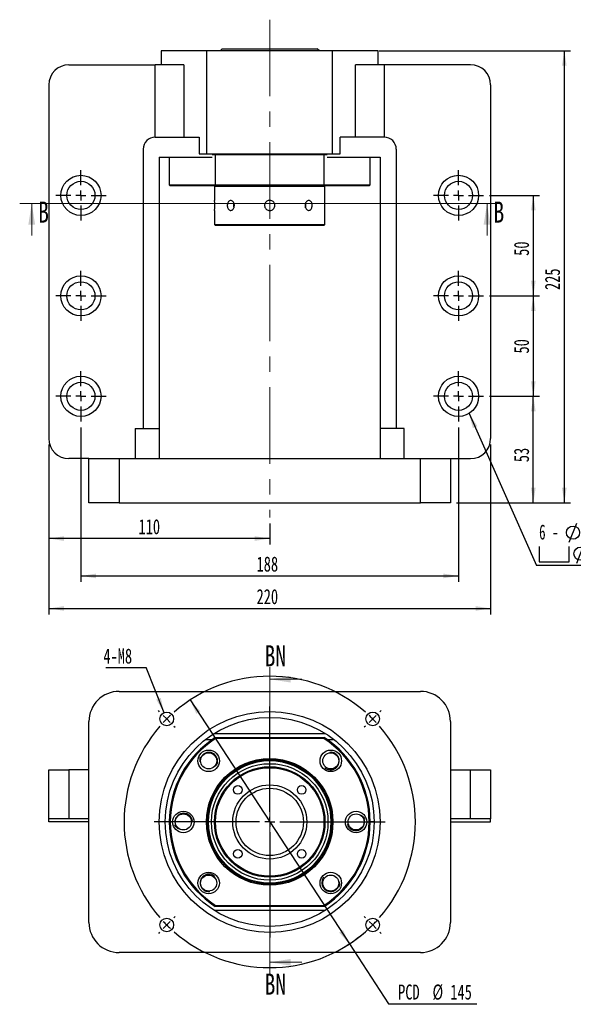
# Paper-space layout 'MBCS35L-G' of a CAD drawing. Header units: millimetres. Extents: x 10 to 324, y 11 to 195.
# Tile 1 of 4: x 10 to 102, y 24 to 188. Entities that reach past the tile are written whole.
import ezdxf

# ---------------------------------------------------------------- set-up
doc = ezdxf.new("R2010")
doc.units = ezdxf.units.MM
doc.linetypes.add('CENTERX2', pattern=[20.32, 12.7, -2.54, 2.54, -2.54])
doc.layers.add('圖層0', color=7, linetype='Continuous')
doc.styles.add('SLDTEXTSTYLE0', font='TXT', dxfattribs={"width": 0.7})
doc.styles.add('SLDTEXTSTYLE1', font='TXT', dxfattribs={"width": 0.7, "bigfont": 'bigfont'})
doc.styles.add('SLDTEXTSTYLE3', font='TXT', dxfattribs={"width": 0.75})
doc.styles.add('SLDTEXTSTYLE4', font='TXT', dxfattribs={"width": 0.633333})
doc.dimstyles.new('SLDDIMSTYLE0', dxfattribs={"dimtxt": 0.18, "dimasz": 2.5, "dimexe": 0, "dimexo": 0.0625, "dimgap": 0, "dimtad": 0, "dimtih": 1, "dimtoh": 1, "dimdec": 0, "dimrnd": 1e-09, "dimzin": 0, "dimdsep": 46, "dimtxsty": 'Standard', "dimsah": 1, "dimcen": 0.09, "dimadec": 0, "dimazin": 0, "dimtfac": 2.5, "dimtdec": 0, "dimtofl": 0, "dimtmove": 0, "dimatfit": 3, "dimfxl": 0, "dimfrac": 2, "dimtolj": 1, "dimtzin": 0, "dimarcsym": 0})
doc.dimstyles.new('SLDDIMSTYLE2', dxfattribs={"dimtxt": 2.5, "dimasz": 2.5, "dimexe": 0, "dimexo": 0.0625, "dimtad": 0, "dimtih": 1, "dimtoh": 1, "dimlfac": 3, "dimrnd": 1e-09, "dimzin": 12, "dimdsep": 46, "dimtxsty": 'SLDTEXTSTYLE0', "dimsah": 1, "dimcen": 0, "dimadec": 0, "dimazin": 3, "dimtfac": 1, "dimtmove": 0, "dimatfit": 3, "dimfxl": 0, "dimfrac": 2, "dimtolj": 1, "dimtzin": 12, "dimarcsym": 0})
doc.dimstyles.new('SLDDIMSTYLE3', dxfattribs={"dimtxt": 2.5, "dimasz": 2.5, "dimexe": 0, "dimexo": 0.0625, "dimtad": 1, "dimlfac": 3, "dimrnd": 1e-09, "dimzin": 12, "dimdsep": 46, "dimtxsty": 'SLDTEXTSTYLE0', "dimsah": 1, "dimcen": 0.09, "dimadec": 0, "dimazin": 3, "dimtfac": 1, "dimtofl": 0, "dimtmove": 0, "dimatfit": 3, "dimfxl": 0, "dimfrac": 2, "dimtolj": 1, "dimtzin": 12, "dimarcsym": 0})

# ---------------------------------------------------------------- blocks, each defined once
blk = doc.blocks.new('_D_17')
at = {"layer": '圖層0', "color": 7}
for p, q in [((38.62, 74.82), (65.05, 34.35)), ((65.05, 34.35), (71.55, 24.39)), ((71.55, 24.39), (86.21, 24.39))]:
    blk.add_line(p, q, dxfattribs=at)
blk.add_arc((51.83, 54.59), 24.17, 300.7834, 317.2932, dxfattribs=at)
for points in [[(38.62, 74.82), (39.66, 72.52), (40.31, 72.94)], [(65.05, 34.35), (64, 36.66), (63.36, 36.24)]]:
    blk.add_solid(points, dxfattribs=at)
at = {"layer": '圖層0', "color": 7, "char_height": 2.5, "attachment_point": 1, "style": 'SLDTEXTSTYLE0'}
for s, insert in [('PCD', (73.14, 27.62)), ('%%c', (78.85, 27.62)), ('145', (81.81, 27.62))]:
    blk.add_mtext(s, dxfattribs=dict(at, insert=insert))
blk = doc.blocks.new('SW_NOTE_5')
at = {"layer": '圖層0', "color": 0}
blk.add_line((-6.64, 0), (0, 0), dxfattribs=at)
at = {"layer": '圖層0', "color": 0, "insert": (-7.07, 3.13), "char_height": 2.5, "attachment_point": 1, "style": 'SLDTEXTSTYLE0'}
blk.add_mtext('4-M8', dxfattribs=at)
blk = doc.blocks.new('SW_CENTERMARKSYMBOL_9')
at = {"layer": '圖層0', "color": 0}
for p, q in [((-18.27, 18.27), (-18.48, 18.48)), ((0, 1.67), (0, 19.17)), ((18.27, 18.27), (18.48, 18.48)), ((-17.09, 17.09), (-17.68, 17.68)), ((-17.09, 17.09), (-16.5, 16.5)), ((17.09, 17.09), (16.5, 16.5)), ((17.09, 17.09), (17.68, 17.68)), ((-15.91, 15.91), (-15.7, 15.7)), ((15.91, 15.91), (15.7, 15.7)), ((-1.67, 0), (-19.17, 0)), ((0, 0), (-0.83, 0)), ((0, 0), (0, 0.83)), ((0, 0), (0, -0.83)), ((0, 0), (0.83, 0)), ((1.67, 0), (19.17, 0)), ((0, -1.67), (0, -19.17)), ((-15.91, -15.91), (-15.7, -15.7)), ((15.91, -15.91), (15.7, -15.7)), ((-17.09, -17.09), (-17.68, -17.68)), ((-17.09, -17.09), (-16.5, -16.5)), ((17.09, -17.09), (16.5, -16.5)), ((17.09, -17.09), (17.68, -17.68)), ((-18.27, -18.27), (-18.48, -18.48)), ((18.27, -18.27), (18.48, -18.48))]:
    blk.add_line(p, q, dxfattribs=at)
for start, end in [(48.9514, 131.0486), (135, 136.9757), (133.0243, 135), (45, 46.9757), (43.0243, 45), (138.9514, 221.0486), (318.9514, 41.0486), (223.0243, 225), (225, 226.9757), (313.0243, 315), (315, 316.9757), (228.9514, 311.0486)]:
    blk.add_arc((0, 0), 24.17, start, end, dxfattribs=at)
blk = doc.blocks.new('_D_18')
at = {"layer": '圖層0', "color": 7}
for p, q in [((88.33, 158.52), (96.58, 158.52)), ((95.58, 158.52), (95.58, 141.86)), ((88.33, 141.86), (96.58, 141.86))]:
    blk.add_line(p, q, dxfattribs=at)
for points in [[(95.58, 158.52), (95.2, 156.02), (95.97, 156.02)], [(95.58, 141.86), (95.97, 144.36), (95.2, 144.36)]]:
    blk.add_solid(points, dxfattribs=at)
at = {"layer": '圖層0', "color": 7, "insert": (92.36, 148.5), "char_height": 2.5, "attachment_point": 1, "rotation": 90, "style": 'SLDTEXTSTYLE0'}
blk.add_mtext('50', dxfattribs=at)
blk = doc.blocks.new('_D_19')
at = {"layer": '圖層0', "color": 7}
for p, q in [((88.33, 141.86), (96.58, 141.86)), ((95.58, 141.86), (95.58, 125.19)), ((88.33, 125.19), (96.58, 125.19))]:
    blk.add_line(p, q, dxfattribs=at)
for points in [[(95.58, 141.86), (95.2, 139.36), (95.97, 139.36)], [(95.58, 125.19), (95.97, 127.69), (95.2, 127.69)]]:
    blk.add_solid(points, dxfattribs=at)
at = {"layer": '圖層0', "color": 7, "insert": (92.36, 132.3), "char_height": 2.5, "attachment_point": 1, "rotation": 90, "style": 'SLDTEXTSTYLE0'}
blk.add_mtext('50', dxfattribs=at)
blk = doc.blocks.new('_D_20')
at = {"layer": '圖層0', "color": 7}
for p, q in [((88.33, 125.19), (96.58, 125.19)), ((95.58, 107.52), (95.58, 125.19)), ((82.83, 107.52), (96.58, 107.52))]:
    blk.add_line(p, q, dxfattribs=at)
for points in [[(95.58, 125.19), (95.2, 122.69), (95.97, 122.69)], [(95.58, 107.52), (95.97, 110.02), (95.2, 110.02)]]:
    blk.add_solid(points, dxfattribs=at)
at = {"layer": '圖層0', "color": 7, "insert": (92.36, 114.27), "char_height": 2.5, "attachment_point": 1, "rotation": 90, "style": 'SLDTEXTSTYLE0'}
blk.add_mtext('53', dxfattribs=at)
blk = doc.blocks.new('_D_21')
at = {"layer": '圖層0', "color": 7}
for p, q in [((20.5, 120.02), (20.5, 94.4)), ((83.17, 120.02), (83.17, 94.4)), ((20.5, 95.4), (83.17, 95.4))]:
    blk.add_line(p, q, dxfattribs=at)
for points in [[(20.5, 95.4), (23, 95.01), (23, 95.78)], [(83.17, 95.4), (80.67, 95.78), (80.67, 95.01)]]:
    blk.add_solid(points, dxfattribs=at)
at = {"layer": '圖層0', "color": 7, "insert": (49.65, 98.62), "char_height": 2.5, "attachment_point": 1, "style": 'SLDTEXTSTYLE0'}
blk.add_mtext('188', dxfattribs=at)
blk = doc.blocks.new('_D_22')
at = {"layer": '圖層0', "color": 7}
for p, q in [((15.17, 117.19), (15.17, 89)), ((88.5, 117.19), (88.5, 89)), ((15.17, 90), (88.5, 90))]:
    blk.add_line(p, q, dxfattribs=at)
for points in [[(15.17, 90), (17.67, 89.62), (17.67, 90.39)], [(88.5, 90), (86, 90.39), (86, 89.62)]]:
    blk.add_solid(points, dxfattribs=at)
at = {"layer": '圖層0', "color": 7, "insert": (49.65, 93.22), "char_height": 2.5, "attachment_point": 1, "style": 'SLDTEXTSTYLE0'}
blk.add_mtext('220', dxfattribs=at)
blk = doc.blocks.new('_D_23')
at = {"layer": '圖層0', "color": 7}
for p, q in [((15.17, 117.19), (15.17, 100.6)), ((51.83, 104.08), (51.83, 100.6)), ((51.83, 101.6), (15.17, 101.6))]:
    blk.add_line(p, q, dxfattribs=at)
for points in [[(15.17, 101.6), (17.67, 101.21), (17.67, 101.98)], [(51.83, 101.6), (49.33, 101.98), (49.33, 101.21)]]:
    blk.add_solid(points, dxfattribs=at)
at = {"layer": '圖層0', "color": 7, "insert": (30.06, 104.82), "char_height": 2.5, "attachment_point": 1, "style": 'SLDTEXTSTYLE0'}
blk.add_mtext('110', dxfattribs=at)
blk = doc.blocks.new('_D_24')
at = {"layer": '圖層0', "color": 7}
for p, q in [((70, 182.52), (101.73, 182.52)), ((100.73, 107.52), (100.73, 182.52)), ((82.83, 107.52), (101.73, 107.52))]:
    blk.add_line(p, q, dxfattribs=at)
for points in [[(100.73, 182.52), (100.34, 180.02), (101.11, 180.02)], [(100.73, 107.52), (101.11, 110.02), (100.34, 110.02)]]:
    blk.add_solid(points, dxfattribs=at)
at = {"layer": '圖層0', "color": 7, "insert": (97.5, 142.83), "char_height": 2.5, "attachment_point": 1, "rotation": 90, "style": 'SLDTEXTSTYLE0'}
blk.add_mtext('225', dxfattribs=at)
blk = doc.blocks.new('SW_SYMBOL_HOLE_DIAM')
at = {"layer": '圖層0', "color": 0}
blk.add_line((300, 0), (700, 1000), dxfattribs=at)
blk.add_circle((500, 500), 350, dxfattribs=at)
blk = doc.blocks.new('SW_SYMBOL_HOLE_SPOT')
at = {"layer": '圖層0', "color": 0}
for p, q in [((0, 875), (0, 75)), ((1600, 75), (1600, 875)), ((0, 75), (1600, 75))]:
    blk.add_line(p, q, dxfattribs=at)
blk = doc.blocks.new('SW_NOTE_6')
at = {"layer": '圖層0', "color": 0}
blk.add_line((16.08, 0), (0, 0), dxfattribs=at)
at = {"layer": '圖層0', "color": 0, "xscale": 0.003121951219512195, "yscale": 0.003121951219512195, "zscale": 0.003121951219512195}
for name, p in [('SW_SYMBOL_HOLE_DIAM', (4.49, 3.89)), ('SW_SYMBOL_HOLE_DIAM', (5.73, 0.39)), ('SW_SYMBOL_HOLE_SPOT', (0.42, 0.39))]:
    blk.add_blockref(name, p, dxfattribs=at)
at = {"layer": '圖層0', "color": 0, "char_height": 2.5, "attachment_point": 1}
for s, insert, style in [('6 -', (0.42, 6.81), 'SLDTEXTSTYLE4'), ('14\\M+18AD1\\M+190FA', (7.46, 6.81), 'SLDTEXTSTYLE1'), ('20', (8.7, 3.31), 'SLDTEXTSTYLE0')]:
    blk.add_mtext(s, dxfattribs=dict(at, insert=insert, style=style))
blk = doc.blocks.new('SW_CENTERMARKSYMBOL_10')
at = {"layer": '圖層0', "color": 0}
for p, q in [((0, 1.67), (0, 4.17)), ((-1.67, 0), (-4.17, 0)), ((0, 0), (-0.83, 0)), ((0, 0), (0, 0.83)), ((0, 0), (0, -0.83)), ((0, 0), (0.83, 0)), ((1.67, 0), (4.17, 0)), ((0, -1.67), (0, -4.17))]:
    blk.add_line(p, q, dxfattribs=at)
blk = doc.blocks.new('SW_CENTERMARKSYMBOL_11')
at = {"layer": '圖層0', "color": 0}
for p, q in [((0, 1.67), (0, 4.17)), ((-1.67, 0), (-4.17, 0)), ((0, 0), (-0.83, 0)), ((0, 0), (0, 0.83)), ((0, 0), (0, -0.83)), ((0, 0), (0.83, 0)), ((1.67, 0), (4.17, 0)), ((0, -1.67), (0, -4.17))]:
    blk.add_line(p, q, dxfattribs=at)
blk = doc.blocks.new('SW_CENTERMARKSYMBOL_12')
at = {"layer": '圖層0', "color": 0}
for p, q in [((0, 1.67), (0, 4.17)), ((-1.67, 0), (-4.17, 0)), ((0, 0), (-0.83, 0)), ((0, 0), (0, 0.83)), ((0, 0), (0, -0.83)), ((0, 0), (0.83, 0)), ((1.67, 0), (4.17, 0)), ((0, -1.67), (0, -4.17))]:
    blk.add_line(p, q, dxfattribs=at)
blk = doc.blocks.new('SW_CENTERMARKSYMBOL_13')
at = {"layer": '圖層0', "color": 0}
for p, q in [((0, 1.67), (0, 4.17)), ((-1.67, 0), (-4.17, 0)), ((0, 0), (-0.83, 0)), ((0, 0), (0, 0.83)), ((0, 0), (0, -0.83)), ((0, 0), (0.83, 0)), ((1.67, 0), (4.17, 0)), ((0, -1.67), (0, -4.17))]:
    blk.add_line(p, q, dxfattribs=at)
blk = doc.blocks.new('SW_CENTERMARKSYMBOL_14')
at = {"layer": '圖層0', "color": 0}
for p, q in [((0, 1.67), (0, 4.17)), ((-1.67, 0), (-4.17, 0)), ((0, 0), (-0.83, 0)), ((0, 0), (0, 0.83)), ((0, 0), (0, -0.83)), ((0, 0), (0.83, 0)), ((1.67, 0), (4.17, 0)), ((0, -1.67), (0, -4.17))]:
    blk.add_line(p, q, dxfattribs=at)
blk = doc.blocks.new('SW_CENTERMARKSYMBOL_15')
at = {"layer": '圖層0', "color": 0}
for p, q in [((0, 1.67), (0, 4.17)), ((-1.67, 0), (-4.17, 0)), ((0, 0), (-0.83, 0)), ((0, 0), (0, 0.83)), ((0, 0), (0, -0.83)), ((0, 0), (0.83, 0)), ((1.67, 0), (4.17, 0)), ((0, -1.67), (0, -4.17))]:
    blk.add_line(p, q, dxfattribs=at)

psp = doc.layouts.new('MBCS35L-G')

# ---------------------------------------------------------------- linework, layer by layer
at = {"color": 7, "linetype": 'Continuous', "lineweight": 25}
for p, q in [((33.8325, 182.524), (33.8325, 180.1907)), ((41.3975, 182.524), (33.8325, 182.524)), ((41.3975, 165.424), (41.3975, 182.524)), ((62.2675, 182.524), (41.3975, 182.524)), ((43.9325, 182.8573), (43.5992, 182.524)), ((43.9325, 182.8573), (59.7325, 182.8573)), ((60.0659, 182.524), (59.7325, 182.8573)), ((62.2675, 165.424), (62.2675, 182.524)), ((69.8325, 182.524), (62.2675, 182.524)), ((69.8325, 180.1907), (69.8325, 182.524)), ((18.4992, 180.1907), (32.8354, 180.1907)), ((32.8354, 168.1907), (32.8354, 180.1907)), ((37.5847, 180.1907), (32.8354, 180.1907)), ((37.5847, 180.1907), (37.5847, 168.1907)), ((66.0803, 168.1907), (66.0803, 180.1907)), ((70.8296, 180.1907), (66.0803, 180.1907)), ((70.8296, 180.1907), (70.8296, 168.1907)), ((85.1659, 180.1907), (70.8296, 180.1907)), ((15.1659, 176.8573), (15.1659, 118.1907)), ((88.4992, 176.8573), (88.4992, 118.1907)), ((32.8325, 168.1907), (40.1183, 168.1907)), ((40.1183, 168.1907), (40.1183, 165.424)), ((63.5467, 165.424), (63.5467, 168.1907)), ((70.8325, 168.1907), (63.5467, 168.1907)), ((30.8325, 166.1907), (30.8325, 119.8573)), ((40.1183, 165.424), (41.3975, 165.424)), ((41.3975, 165.424), (62.2675, 165.424)), ((42.7894, 165.2573), (42.2931, 165.2573)), ((42.8387, 165.424), (42.7894, 165.2573)), ((42.7894, 165.2573), (42.7894, 160.2573)), ((60.8756, 165.2573), (42.7894, 165.2573)), ((60.8756, 165.2573), (60.8263, 165.424)), ((60.8756, 160.2573), (60.8756, 165.2573)), ((61.3719, 165.2573), (60.8756, 165.2573)), ((62.2675, 165.424), (63.5467, 165.424)), ((72.8325, 166.1907), (72.8325, 119.8573)), ((33.4992, 164.8573), (42.2931, 164.8573)), ((33.4992, 164.8573), (33.4992, 119.8573)), ((35.1659, 164.8573), (35.1659, 160.2573)), ((61.3719, 164.8573), (70.1659, 164.8573)), ((68.4992, 160.2573), (68.4992, 164.8573)), ((70.1659, 164.8573), (70.1659, 119.8573)), ((35.1659, 160.2573), (35.3325, 160.0907)), ((35.1659, 160.2573), (42.7894, 160.2573)), ((42.8387, 160.0907), (35.3325, 160.0907)), ((42.7325, 160.0907), (42.6659, 160.024)), ((42.7894, 160.2573), (60.8756, 160.2573)), ((42.7894, 160.2573), (42.8387, 160.0907)), ((60.8263, 160.0907), (42.8387, 160.0907)), ((60.8263, 160.0907), (60.8756, 160.2573)), ((68.3325, 160.0907), (60.8263, 160.0907)), ((60.8756, 160.2573), (68.4992, 160.2573)), ((60.9992, 160.024), (60.9325, 160.0907)), ((68.3325, 160.0907), (68.4992, 160.2573)), ((42.6659, 160.024), (42.6659, 157.6968)), ((60.9992, 160.024), (42.6659, 160.024)), ((60.9992, 157.6968), (60.9992, 160.024)), ((42.6659, 156.0073), (42.6659, 153.6907)), ((60.9992, 153.6907), (60.9992, 156.0073)), ((42.6659, 153.6907), (42.8325, 153.524)), ((42.6659, 153.6907), (60.9992, 153.6907)), ((60.8325, 153.524), (60.9992, 153.6907)), ((60.8325, 153.524), (42.8325, 153.524)), ((29.4992, 119.8573), (33.4992, 119.8573)), ((29.4992, 119.8573), (29.4992, 114.8573)), ((33.4992, 119.8573), (33.4992, 114.8573)), ((74.1659, 119.8573), (70.1659, 119.8573)), ((70.1659, 119.8573), (70.1659, 114.8573)), ((74.1659, 114.8573), (74.1659, 119.8573)), ((21.8325, 114.8573), (18.4992, 114.8573)), ((21.8325, 107.524), (21.8325, 114.8573)), ((21.8325, 114.8573), (26.8325, 114.8573)), ((26.8325, 114.8573), (26.8325, 107.524)), ((26.8325, 114.8573), (76.8325, 114.8573)), ((76.8325, 107.524), (76.8325, 114.8573)), ((76.8325, 114.8573), (81.8325, 114.8573)), ((81.8325, 114.8573), (81.8325, 107.524)), ((81.8325, 114.8573), (85.1659, 114.8573)), ((26.8325, 107.524), (21.8325, 107.524)), ((26.8325, 107.524), (76.8325, 107.524)), ((81.8325, 107.524), (76.8325, 107.524)), ((26.8325, 76.253), (76.8325, 76.253)), ((21.8325, 37.9197), (21.8325, 71.253)), ((81.8325, 71.253), (81.8325, 37.9197)), ((42.5949, 69.253), (61.0701, 69.253)), ((41.1711, 68.253), (42.2931, 68.253)), ((42.7894, 68.5863), (42.8387, 68.4197)), ((42.7894, 68.5863), (60.8756, 68.5863)), ((60.8263, 68.4197), (42.8387, 68.4197)), ((60.8263, 68.4197), (60.8756, 68.5863)), ((61.3719, 68.253), (62.494, 68.253)), ((15.1659, 55.0863), (15.1659, 63.253)), ((15.1659, 63.253), (18.4992, 63.253)), ((18.4992, 63.253), (18.4992, 55.0863)), ((21.8325, 63.253), (18.4992, 63.253)), ((81.8325, 63.253), (85.1659, 63.253)), ((85.1659, 55.0863), (85.1659, 63.253)), ((85.1659, 63.253), (88.4992, 63.253)), ((88.4992, 63.253), (88.4992, 55.0863)), ((18.4992, 55.0863), (15.1659, 55.0863)), ((15.1659, 54.5863), (15.1659, 55.0863)), ((21.8325, 54.5863), (15.1659, 54.5863)), ((21.8325, 55.0863), (18.4992, 55.0863)), ((35.1659, 54.5863), (34.4992, 54.5863)), ((69.1659, 54.5863), (68.4992, 54.5863)), ((85.1659, 55.0863), (81.8325, 55.0863)), ((81.8325, 54.5863), (88.4992, 54.5863)), ((88.4992, 55.0863), (85.1659, 55.0863)), ((88.4992, 54.5863), (88.4992, 55.0863)), ((62.1521, 43.0465), (62.4207, 43.1088)), ((61.0701, 39.9197), (42.5949, 39.9197)), ((42.7894, 40.5863), (42.8387, 40.753)), ((60.8756, 40.5863), (42.7894, 40.5863)), ((42.8387, 40.753), (60.8263, 40.753)), ((60.8263, 40.753), (60.8756, 40.5863)), ((76.8325, 32.9197), (26.8325, 32.9197))]:
    psp.add_line(p, q, dxfattribs=at)
at = {"color": 7, "linetype": 'Continuous', "lineweight": 18}
for p, q in [((89.9003, 157.1913), (10.3323, 157.1913)), ((12.3323, 151.8713), (12.3323, 157.1913)), ((87.9003, 151.8713), (87.9003, 157.1913)), ((51.8325, 80.2661), (51.8325, 29.3045)), ((57.1525, 78.2661), (51.8325, 78.2661)), ((57.1525, 31.3045), (51.8325, 31.3045))]:
    psp.add_line(p, q, dxfattribs=at)
at = {"color": 7, "linetype": 'Continuous', "lineweight": 25, "flags": 128}
for points in [[(57.7781, 156.4774), (57.8141, 156.5998), (57.8429, 156.8573)], [(57.8429, 156.8573), (57.8141, 157.1148), (57.7792, 157.2342)], [(36.0825, 54.5863), (36.1237, 54.2473), (36.1318, 54.2158)]]:
    psp.add_lwpolyline(points, dxfattribs=at)
at = {"color": 7, "linetype": 'Continuous', "lineweight": 25}
for centre, radius in [((20.4992, 158.524), 3.3333), ((83.1659, 158.524), 3.3333), ((20.4992, 158.524), 2.3333), ((83.1659, 158.524), 2.3333), ((20.4992, 141.8573), 3.3333), ((20.4992, 141.8573), 2.3333), ((83.1659, 141.8573), 3.3333), ((83.1659, 141.8573), 2.3333), ((20.4992, 125.1907), 3.3333), ((20.4992, 125.1907), 2.3333), ((83.1659, 125.1907), 3.3333), ((83.1659, 125.1907), 2.3333), ((51.8325, 54.5863), 18.3333), ((34.7441, 71.6747), 1.1333), ((51.8325, 54.5863), 17.3333), ((68.9209, 71.6747), 1.1333), ((34.7441, 71.6747), 0.0238), ((68.9209, 71.6747), 0.0238), ((41.6973, 64.7215), 1.7833), ((41.6973, 64.7215), 1.3333), ((61.9677, 64.7215), 1.7833), ((61.9677, 64.7215), 1.3333), ((51.8325, 54.5863), 10.5), ((51.8325, 54.5863), 10.3333), ((51.8325, 54.5863), 10.1667), ((51.8325, 54.5863), 9.6667), ((51.8325, 54.5863), 9.1667), ((51.8325, 54.5863), 9), ((51.8325, 54.5863), 6.15), ((46.5292, 59.8896), 0.7167), ((57.1358, 59.8896), 0.7167), ((51.8325, 54.5863), 5.5833), ((37.4992, 54.5863), 1.7833), ((37.4992, 54.5863), 1.3333), ((66.1659, 54.5863), 1.7833), ((66.1659, 54.5863), 1.3333), ((46.5292, 49.283), 0.7167), ((57.1358, 49.283), 0.7167), ((41.6973, 44.4511), 1.7833), ((41.6973, 44.4511), 1.3333), ((61.9677, 44.4511), 1.7833), ((61.9677, 44.4511), 1.3333), ((34.7441, 37.4979), 1.1333), ((68.9209, 37.4979), 1.1333), ((34.7441, 37.4979), 0.0238), ((68.9209, 37.4979), 0.0238)]:
    psp.add_circle(centre, radius, dxfattribs=at)
for centre, radius, start, end in [((18.4992, 176.8573), 3.3333, 90, 180), ((85.1659, 176.8573), 3.3333, 0, 90), ((32.8325, 166.1907), 2, 90, 180), ((70.8325, 166.1907), 2, 0, 90), ((33.5203, 156.8573), 9.1849, 354.690283, 5.243978), ((46.9593, 156.8574), 1.1377, 160.846066, 199.465599), ((18.4992, 118.1907), 3.3333, 180, 270), ((85.1659, 118.1907), 3.3333, 270, 0), ((26.8325, 71.253), 5, 90, 180), ((76.8325, 71.253), 5, 0, 90), ((51.8325, 54.5863), 16.6667, 122.85988, 237.14012), ((51.8325, 54.5863), 16.5, 123.030152, 236.969848), ((51.8325, 54.5863), 16.5, 303.030152, 56.969848), ((51.8325, 54.5863), 16.6667, 302.85988, 57.14012), ((61.9677, 64.7215), 1.4167, 11.957293, 87.273661), ((37.4992, 54.5863), 1.4167, 149.404254, 180), ((66.1659, 54.5863), 1.4167, 325.272359, 41.845297), ((26.8325, 37.9197), 5, 180, 270), ((76.8325, 37.9197), 5, 270, 0)]:
    psp.add_arc(centre, radius, start, end, dxfattribs=at)
for points, knots in [([(45.9668, 156.8573), (45.9597, 156.7638), (45.9455, 156.5769), (45.8359, 156.3279), (45.6774, 156.1381), (45.484, 156.0291), (45.2819, 156.0136), (45.0938, 156.0928), (44.939, 156.2576), (44.8317, 156.4901), (44.7813, 156.7643), (44.7921, 157.0486), (44.8627, 157.3109), (44.9876, 157.5227), (45.1562, 157.6599), (45.352, 157.7066), (45.5534, 157.6577), (45.7373, 157.5193), (45.8795, 157.3064), (45.956, 157.0727), (45.9637, 156.9182), (45.9668, 156.8573)], [0, 0, 0, 0, 0.05353801, 0.10706972, 0.1607408, 0.21450377, 0.26811585, 0.32157078, 0.37510594, 0.42883361, 0.48256752, 0.53610998, 0.58956114, 0.64316515, 0.69692589, 0.75060486, 0.80409103, 0.85757341, 0.91124637, 0.96500887, 1, 1, 1, 1]), ([(51.8325, 156.0073), (51.7372, 156.0167), (51.5465, 156.0354), (51.2925, 156.1812), (51.0989, 156.3963), (50.9878, 156.6655), (50.9719, 156.9555), (51.0526, 157.2341), (51.2207, 157.4705), (51.4579, 157.6384), (51.7375, 157.7184), (52.0274, 157.7013), (52.295, 157.5897), (52.511, 157.3959), (52.651, 157.1411), (52.6987, 156.8542), (52.649, 156.5684), (52.5079, 156.3148), (52.2909, 156.1231), (52.0525, 156.0217), (51.8948, 156.0114), (51.8325, 156.0073)], [0, 0, 0, 0, 0.05353195, 0.1070583, 0.16072789, 0.21449444, 0.26810328, 0.32154749, 0.37507572, 0.42880559, 0.48254106, 0.53607762, 0.58952149, 0.6431211, 0.69688489, 0.75056399, 0.80404161, 0.85751448, 0.91118671, 0.96495232, 1, 1, 1, 1]), ([(58.8768, 156.8573), (58.8709, 156.7638), (58.8591, 156.5769), (58.7665, 156.3279), (58.6268, 156.1381), (58.4469, 156.0291), (58.2469, 156.0136), (58.0486, 156.0928), (57.8757, 156.2576), (57.7503, 156.4901), (57.6899, 156.7643), (57.7029, 157.0486), (57.7871, 157.3109), (57.931, 157.5227), (58.1158, 157.6599), (58.3177, 157.7066), (58.5127, 157.6577), (58.6803, 157.5193), (58.8037, 157.3064), (58.8677, 157.0727), (58.8742, 156.9182), (58.8768, 156.8573)], [0, 0, 0, 0, 0.05353801, 0.10706972, 0.1607408, 0.21450377, 0.26811585, 0.32157078, 0.37510594, 0.42883361, 0.48256752, 0.53610998, 0.58956114, 0.64316515, 0.69692589, 0.75060486, 0.80409103, 0.85757341, 0.91124637, 0.96500887, 1, 1, 1, 1]), ([(60.9992, 156.0073), (60.9983, 156.0167), (60.9965, 156.0354), (60.9841, 156.1812), (60.9702, 156.3963), (60.9602, 156.6654), (60.9587, 156.9556), (60.9662, 157.2338), (60.9796, 157.4716), (60.9924, 157.6342), (60.9996, 157.7117), (60.9985, 157.6997), (60.9982, 157.6968)], [0, 0, 0, 0, 0.10705773, 0.21410425, 0.32143724, 0.42896414, 0.53617564, 0.64305789, 0.75010818, 0.85756171, 0.96502646, 1, 1, 1, 1]), ([(40.3135, 64.5375), (40.2848, 64.6956), (40.232, 64.9868), (40.3204, 65.2682), (40.3608, 65.397)], [0, 0, 0, 0, 0.54260464, 1, 1, 1, 1]), ([(41.5133, 66.1054), (41.4308, 66.09), (41.2722, 66.0605), (41.0516, 65.966), (40.8544, 65.8426), (40.6806, 65.6875), (40.5345, 65.5058), (40.3829, 65.2338), (40.2892, 64.9004), (40.3066, 64.6408), (40.3135, 64.5375)], [0, 0, 0, 0, 0.11470651, 0.22065348, 0.32660021, 0.43254719, 0.5384939, 0.64444101, 0.85864338, 1, 1, 1, 1]), ([(42.99, 63.9728), (43.0494, 64.0943), (43.1834, 64.368), (43.1957, 64.8523), (43.0532, 65.3376), (42.7543, 65.7452), (42.3444, 66.0222), (41.9079, 66.1418), (41.6309, 66.1162), (41.5133, 66.1054)], [0, 0, 0, 0, 0.12497255, 0.28152282, 0.43713863, 0.58955494, 0.74208737, 0.89059212, 1, 1, 1, 1]), ([(61.7837, 66.1054), (61.9417, 66.134), (62.233, 66.1868), (62.5144, 66.0985), (62.6432, 66.0581)], [0, 0, 0, 0, 0.54260464, 1, 1, 1, 1]), ([(63.3516, 64.9055), (63.3362, 64.988), (63.3067, 65.1467), (63.2122, 65.3672), (63.0888, 65.5645), (62.9337, 65.7383), (62.752, 65.8843), (62.48, 66.036), (62.1466, 66.1296), (61.887, 66.1123), (61.7837, 66.1054)], [0, 0, 0, 0, 0.11470651, 0.22065348, 0.32660021, 0.43254719, 0.5384939, 0.64444101, 0.85864338, 1, 1, 1, 1]), ([(60.9682, 63.6065), (61.0168, 63.5586), (61.1874, 63.3909), (61.5871, 63.2526), (62.0959, 63.2188), (62.5845, 63.3668), (62.9912, 63.6642), (63.2684, 64.0746), (63.388, 64.5109), (63.3624, 64.788), (63.3516, 64.9055)], [0, 0, 0, 0, 0.05762846, 0.20211409, 0.34486305, 0.48675992, 0.62573937, 0.76482469, 0.90023741, 1, 1, 1, 1]), ([(38.9967, 54.6234), (38.9965, 54.7066), (38.9959, 54.9611), (38.808, 55.356), (38.4709, 55.7395), (38.0211, 55.9804), (37.5231, 56.0577), (37.0369, 55.9635), (36.6438, 55.7395), (36.466, 55.5255), (36.3905, 55.4348)], [0, 0, 0, 0, 0.06941194, 0.21209081, 0.35305465, 0.49317738, 0.63041905, 0.76776509, 0.90148486, 1, 1, 1, 1]), ([(67.0143, 55.695), (67.1463, 55.6035), (67.3896, 55.4349), (67.5261, 55.1734), (67.5886, 55.0538)], [0, 0, 0, 0, 0.54260511, 1, 1, 1, 1]), ([(67.2745, 53.7379), (67.322, 53.8071), (67.4133, 53.9402), (67.5024, 54.1629), (67.5546, 54.3897), (67.5678, 54.6223), (67.5426, 54.854), (67.4576, 55.1536), (67.2881, 55.4555), (67.0922, 55.6268), (67.0143, 55.695)], [0, 0, 0, 0, 0.114706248, 0.220653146, 0.326600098, 0.432547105, 0.538494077, 0.644441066, 0.85864367, 1, 1, 1, 1]), ([(36.6508, 53.4777), (36.5188, 53.5692), (36.2755, 53.7378), (36.1389, 53.9993), (36.0765, 54.1189)], [0, 0, 0, 0, 0.54260511, 1, 1, 1, 1]), ([(36.3905, 55.4348), (36.3431, 55.3656), (36.2518, 55.2325), (36.1626, 55.0097), (36.1104, 54.783), (36.0972, 54.5504), (36.1224, 54.3187), (36.2075, 54.0191), (36.377, 53.7172), (36.5729, 53.5458), (36.6508, 53.4777)], [0, 0, 0, 0, 0.114706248, 0.220653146, 0.326600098, 0.432547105, 0.538494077, 0.644441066, 0.85864367, 1, 1, 1, 1]), ([(64.7223, 54.2017), (64.7662, 54.0738), (64.8651, 53.7855), (65.1988, 53.4343), (65.6428, 53.192), (66.1423, 53.115), (66.6281, 53.2091), (67.0213, 53.4331), (67.1991, 53.6471), (67.2745, 53.7379)], [0, 0, 0, 0, 0.12497249, 0.28152256, 0.43713852, 0.58955487, 0.74208711, 0.89059214, 1, 1, 1, 1]), ([(42.7119, 45.5526), (42.6585, 45.6054), (42.4836, 45.7785), (42.0782, 45.9204), (41.5691, 45.9537), (41.0806, 45.8059), (40.6738, 45.5084), (40.3966, 45.0981), (40.277, 44.6617), (40.3026, 44.3847), (40.3135, 44.2671)], [0, 0, 0, 0, 0.06300267, 0.20666432, 0.34859921, 0.48968686, 0.62787372, 0.76616586, 0.90080634, 1, 1, 1, 1]), ([(40.3135, 44.2671), (40.3288, 44.1846), (40.3583, 44.026), (40.4528, 43.8054), (40.5763, 43.6082), (40.7314, 43.4344), (40.913, 43.2883), (41.1851, 43.1367), (41.5184, 43.043), (41.7781, 43.0604), (41.8813, 43.0673)], [0, 0, 0, 0, 0.11470651, 0.22065348, 0.32660021, 0.43254719, 0.5384939, 0.64444101, 0.85864338, 1, 1, 1, 1]), ([(60.835, 45.4312), (60.7936, 45.3887), (60.6327, 45.2239), (60.4993, 44.8314), (60.4649, 44.3231), (60.613, 43.8343), (60.9104, 43.4276), (61.3208, 43.1504), (61.7571, 43.0308), (62.0342, 43.0564), (62.1517, 43.0673)], [0, 0, 0, 0, 0.05056753, 0.19613575, 0.33995429, 0.48291436, 0.62293514, 0.76306258, 0.89948991, 1, 1, 1, 1]), ([(62.1517, 43.0673), (62.2342, 43.0826), (62.3929, 43.1122), (62.6134, 43.2066), (62.8107, 43.3301), (62.9845, 43.4852), (63.1305, 43.6668), (63.2822, 43.9389), (63.3758, 44.2722), (63.3585, 44.5319), (63.3516, 44.6351)], [0, 0, 0, 0, 0.11470651, 0.22065348, 0.32660021, 0.43254719, 0.5384939, 0.64444101, 0.85864338, 1, 1, 1, 1]), ([(63.3516, 44.6351), (63.3802, 44.4771), (63.433, 44.1859), (63.3447, 43.9044), (63.3043, 43.7757)], [0, 0, 0, 0, 0.54260464, 1, 1, 1, 1]), ([(41.8813, 43.0673), (41.7233, 43.0386), (41.4321, 42.9858), (41.1506, 43.0742), (41.0219, 43.1146)], [0, 0, 0, 0, 0.54260464, 1, 1, 1, 1])]:
    psp.add_open_spline(points, degree=3, knots=knots, dxfattribs=at)
at = {"color": 7, "linetype": 'Continuous', "lineweight": 18}
for points in [[(12.3323, 157.1913), (11.7723, 153.6913), (12.8923, 153.6913)], [(87.9003, 157.1913), (87.3403, 153.6913), (88.4603, 153.6913)], [(51.8325, 78.2661), (55.3325, 77.7061), (55.3325, 78.8261)], [(51.8325, 31.3045), (55.3325, 30.7445), (55.3325, 31.8645)]]:
    psp.add_solid(points, dxfattribs=at)
at = {"layer": '圖層0', "color": 7, "linetype": 'CENTERX2', "lineweight": 18}
psp.add_line((51.8325, 187.6685), (51.8325, 105.0758), dxfattribs=at)

# ---------------------------------------------------------------- block references
at = {"layer": '圖層0', "color": 7}
for name, p in [('SW_CENTERMARKSYMBOL_11', (20.4992, 158.524)), ('SW_CENTERMARKSYMBOL_10', (83.1659, 158.524)), ('SW_CENTERMARKSYMBOL_12', (20.4992, 141.8573)), ('SW_CENTERMARKSYMBOL_13', (83.1659, 141.8573)), ('SW_CENTERMARKSYMBOL_15', (20.4992, 125.1907)), ('SW_CENTERMARKSYMBOL_14', (83.1659, 125.1907)), ('SW_NOTE_6', (96.1208, 97.1302)), ('SW_NOTE_5', (31.2977, 80.2297)), ('SW_CENTERMARKSYMBOL_9', (51.8325, 54.5863))]:
    psp.add_blockref(name, p, dxfattribs=at)

# ---------------------------------------------------------------- texts
at = {"color": 7, "linetype": 'Continuous', "char_height": 3.5, "attachment_point": 1, "style": 'SLDTEXTSTYLE3'}
for s, insert in [('B', (13.4046, 157.5011)), ('B', (88.9727, 157.5011)), ('BN', (50.9866, 83.8959)), ('BN', (50.9866, 29.4298))]:
    psp.add_mtext(s, dxfattribs=dict(at, insert=insert))

# ---------------------------------------------------------------- dimensions: what is measured, and where the dimension line sits
at = {"layer": '圖層0', "color": 7}
for base, p1, p2, angle, picture, middle in [((100.7264, 182.524), (81.8325, 107.524), (68.9992, 182.524), 90, '_D_24', (100.7264, 145.024)), ((95.5844, 141.8573), (87.3325, 158.524), (87.3325, 141.8573), 90, '_D_18', (95.5844, 149.9685)), ((95.5844, 125.1907), (87.3325, 141.8573), (87.3325, 125.1907), 90, '_D_19', (95.5844, 133.7676)), ((95.5844, 125.1907), (81.8325, 107.524), (87.3325, 125.1907), 90, '_D_20', (95.5844, 115.7309)), ((83.1659, 95.3975), (20.4992, 121.024), (83.1659, 121.024), 0, '_D_21', (51.8469, 95.3975))]:
    dim = psp.add_linear_dim(base=base, p1=p1, p2=p2, angle=angle, dimstyle='SLDDIMSTYLE3', dxfattribs=at)
    dim.commit()
    dim.dimension.update_dxf_attribs({"geometry": picture, "text_midpoint": middle, "dimtype": 160})
for base, p1, p2, picture, middle in [((88.4992, 90.0022), (15.1659, 118.1907), (88.4992, 118.1907), '_D_22', (51.8469, 90.0022)), ((15.1659, 101.5965), (51.8325, 105.0758), (15.1659, 118.1907), '_D_23', (32.2584, 101.5965))]:
    dim = psp.add_linear_dim(base=base, p1=p1, p2=p2, dimstyle='SLDDIMSTYLE3', dxfattribs=at)
    dim.commit()
    dim.dimension.update_dxf_attribs({"geometry": picture, "text_midpoint": middle, "dimtype": 160})
dim = psp.add_diameter_dim_2p(p1=(65.0487, 34.3537), p2=(38.6164, 74.819), text='PCD<>', dimstyle='SLDDIMSTYLE2', dxfattribs=at)
dim.commit()
dim.dimension.update_dxf_attribs({"geometry": '_D_17', "text_midpoint": (79.6749, 26.4549), "dimtype": 163})

# ---------------------------------------------------------------- leaders
for points in [[(84.9105, 122.3503), (96.1208, 97.1302)], [(34.2898, 72.713), (31.2977, 80.2297)]]:
    psp.add_leader(points, dimstyle='SLDDIMSTYLE0', dxfattribs=at)

doc.saveas('drawing.dxf')
